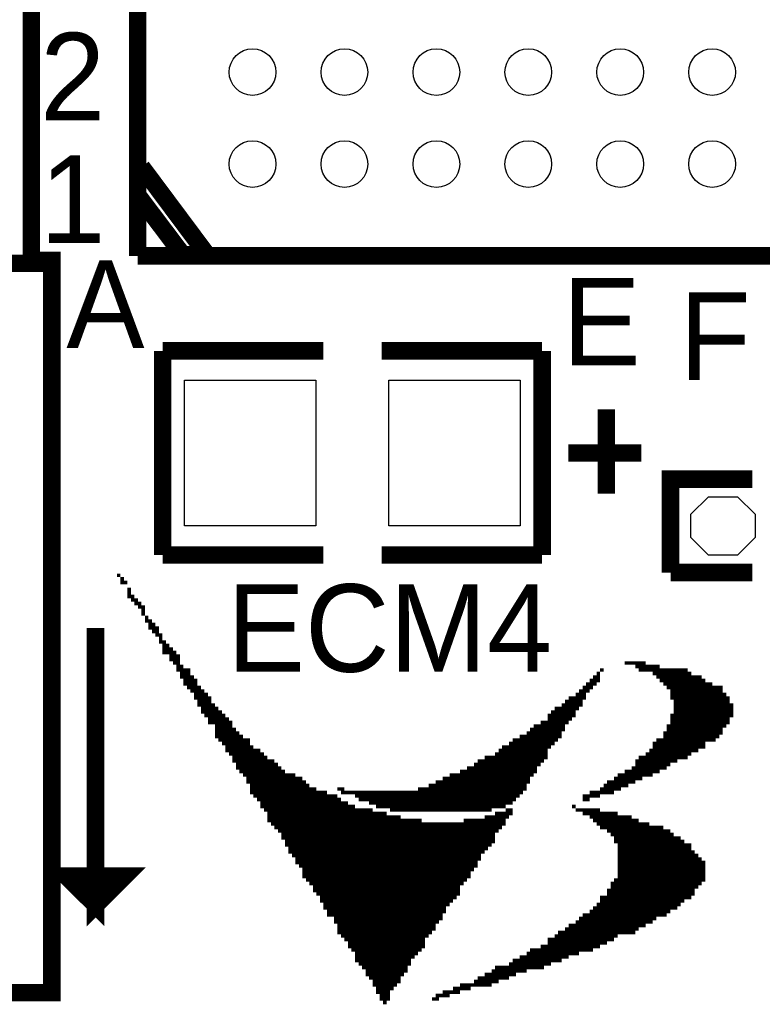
# Model space of a CAD drawing. Extents: x -86 to 498, y -49 to 361.
# Tile 21 of 31: x 44.04 to 50.51, y 38.76 to 47.33. Entities that reach past the tile are written whole.
import ezdxf

# ---------------------------------------------------------------- set-up
doc = ezdxf.new("R2010")
doc.units = 0
for name, color, linetype in [('BOARD_GEOMETRY_SILKSCREEN_TOP', 1, 'CONTINUOUS'), ('PACKAGE_GEOMETRY_SILKSCREEN_TOP', 3, 'CONTINUOUS'), ('PIN_TOP', 4, 'CONTINUOUS'), ('REF_DES_SILKSCREEN_TOP', 5, 'CONTINUOUS')]:
    doc.layers.add(name, color=color, linetype=linetype)

msp = doc.modelspace()

# ---------------------------------------------------------------- linework, layer by layer
at = {"layer": 'BOARD_GEOMETRY_SILKSCREEN_TOP', "const_width": 0.1524}
for points in [[(50.419, 55.88), (50.419, 56.261), (44.323, 56.261), (44.323, 53.594), (44.1452, 53.594), (44.1452, 45.212), (44.323, 45.212), (44.323, 45.2374), (44.1706, 45.2374)], [(41.656, 38.989), (41.656, 38.862), (44.323, 38.862), (44.323, 45.212), (43.942, 45.212)], [(44.704, 42.037), (44.704, 39.624), (44.45, 39.878), (44.958, 39.878), (44.704, 39.624), (44.704, 39.751)]]:
    msp.add_lwpolyline(points, dxfattribs=at)
at = {"layer": 'PACKAGE_GEOMETRY_SILKSCREEN_TOP'}
for points, const_width in [([(45.070014, 53.2765), (45.070014, 45.276516)], 0.1524), ([(45.104812, 46.050962), (45.6819, 45.276516)], 0.1524), ([(45.460412, 45.288962), (45.086524, 45.784262)], 0.1524), ([(45.070014, 45.276516), (59.069986, 45.276516)], 0.1524), ([(45.6819, 45.276516), (45.460412, 45.288962)], 0.1524), ([(45.2882, 44.45), (46.6852, 44.45)], 0.1524), ([(45.2882, 42.672), (45.2882, 44.45)], 0.1524), ([(48.5902, 44.45), (47.1932, 44.45)], 0.1524), ([(48.5902, 42.672), (48.5902, 44.45)], 0.1524), ([(49.149, 43.2054), (49.149, 43.942)], 0.1524), ([(49.4538, 43.561), (48.8188, 43.561)], 0.1524), ([(50.419, 43.3324), (49.7078, 43.3324), (49.7078, 42.5196)], 0.1524), ([(46.6852, 42.672), (45.2882, 42.672)], 0.1524), ([(47.1932, 42.672), (48.5902, 42.672)], 0.1524), ([(49.7078, 42.5196), (50.419, 42.5196)], 0.1524), ([(44.889166, 42.494962), (44.919646, 42.494962)], 0.03048), ([(44.919646, 42.464482), (44.950126, 42.464482)], 0.03048), ([(44.919646, 42.434002), (44.950126, 42.434002)], 0.03048), ([(44.950126, 42.434002), (44.980606, 42.434002)], 0.03048), ([(44.980606, 42.372788), (45.011086, 42.372788)], 0.03048), ([(44.980606, 42.342562), (45.011086, 42.342562)], 0.03048), ([(44.980606, 42.312082), (45.041566, 42.312082)], 0.03048), ([(45.011086, 42.281602), (45.072046, 42.281602)], 0.03048), ([(45.041566, 42.281602), (45.072046, 42.281602)], 0.03048), ([(45.041566, 42.251122), (45.102526, 42.251122)], 0.03048), ([(45.072046, 42.220388), (45.133006, 42.220388)], 0.03048), ([(45.102526, 42.190162), (45.133006, 42.190162)], 0.03048), ([(45.102526, 42.159682), (45.133006, 42.159682)], 0.03048), ([(45.133006, 42.129202), (45.163486, 42.129202)], 0.03048), ([(45.133006, 42.129202), (45.163486, 42.129202)], 0.03048), ([(45.133006, 42.098722), (45.193966, 42.098722)], 0.03048), ([(45.163486, 42.067988), (45.224446, 42.067988)], 0.03048), ([(45.163486, 42.037762), (45.254926, 42.037762)], 0.03048), ([(45.193966, 42.007282), (45.254926, 42.007282)], 0.03048), ([(45.224446, 41.976802), (45.285406, 41.976802)], 0.03048), ([(45.224446, 41.976802), (45.285406, 41.976802)], 0.03048), ([(45.254926, 41.946322), (45.285406, 41.946322)], 0.03048), ([(45.254926, 41.915588), (45.315886, 41.915588)], 0.03048), ([(45.285406, 41.885362), (45.346366, 41.885362)], 0.03048), ([(45.285406, 41.854882), (45.376846, 41.854882)], 0.03048), ([(45.285406, 41.824402), (45.376846, 41.824402)], 0.03048), ([(45.315886, 41.824402), (45.407326, 41.824402)], 0.03048), ([(45.346366, 41.793922), (45.437806, 41.793922)], 0.03048), ([(45.346366, 41.763188), (45.437806, 41.763188)], 0.03048), ([(45.376846, 41.732962), (45.437806, 41.732962)], 0.03048), ([(49.308766, 41.732962), (49.491646, 41.732962)], 0.03048), ([(45.407326, 41.702482), (45.468286, 41.702482)], 0.03048), ([(45.407326, 41.672002), (45.498766, 41.672002)], 0.03048), ([(45.437806, 41.672002), (45.529246, 41.672002)], 0.03048), ([(49.095406, 41.672002), (49.125886, 41.672002)], 0.03048), ([(49.095406, 41.672002), (49.125886, 41.672002)], 0.03048), ([(49.400206, 41.702482), (49.613566, 41.702482)], 0.03048), ([(49.430686, 41.672002), (49.735486, 41.672002)], 0.03048), ([(49.491646, 41.672002), (49.857406, 41.672002)], 0.03048), ([(45.437806, 41.641522), (45.529246, 41.641522)], 0.03048), ([(45.437806, 41.610788), (45.559726, 41.610788)], 0.03048), ([(45.468286, 41.580562), (45.590206, 41.580562)], 0.03048), ([(49.003966, 41.580562), (49.095406, 41.580562)], 0.03048), ([(49.034446, 41.610788), (49.095406, 41.610788)], 0.03048), ([(49.064926, 41.641522), (49.095406, 41.641522)], 0.03048), ([(49.552606, 41.641522), (49.887886, 41.641522)], 0.03048), ([(49.583086, 41.610788), (49.979326, 41.610788)], 0.03048), ([(49.613566, 41.580562), (50.009806, 41.580562)], 0.03048), ([(45.468286, 41.550082), (45.590206, 41.550082)], 0.03048), ([(45.498766, 41.519602), (45.590206, 41.519602)], 0.03048), ([(45.498766, 41.519602), (45.620686, 41.519602)], 0.03048), ([(45.529246, 41.489122), (45.651166, 41.489122)], 0.03048), ([(48.912526, 41.489122), (49.003966, 41.489122)], 0.03048), ([(48.943006, 41.519602), (49.034446, 41.519602)], 0.03048), ([(48.943006, 41.519602), (49.034446, 41.519602)], 0.03048), ([(48.973486, 41.550082), (49.064926, 41.550082)], 0.03048), ([(49.644046, 41.550082), (50.070766, 41.550082)], 0.03048), ([(49.674526, 41.519602), (50.101246, 41.519602)], 0.03048), ([(49.705006, 41.519602), (50.162206, 41.519602)], 0.03048), ([(49.705006, 41.489122), (50.162206, 41.489122)], 0.03048), ([(45.559726, 41.458388), (45.681646, 41.458388)], 0.03048), ([(45.559726, 41.428162), (45.712126, 41.428162)], 0.03048), ([(45.590206, 41.397682), (45.712126, 41.397682)], 0.03048), ([(48.790606, 41.397682), (48.943006, 41.397682)], 0.03048), ([(48.821086, 41.428162), (48.973486, 41.428162)], 0.03048), ([(48.882046, 41.458388), (48.973486, 41.458388)], 0.03048), ([(49.705006, 41.458388), (50.192686, 41.458388)], 0.03048), ([(49.705006, 41.428162), (50.223166, 41.428162)], 0.03048), ([(49.735486, 41.397682), (50.223166, 41.397682)], 0.03048), ([(45.590206, 41.367202), (45.742606, 41.367202)], 0.03048), ([(45.590206, 41.367202), (45.742606, 41.367202)], 0.03048), ([(45.620686, 41.336722), (45.773086, 41.336722)], 0.03048), ([(45.620686, 41.305988), (45.803566, 41.305988)], 0.03048), ([(48.668686, 41.305988), (48.882046, 41.305988)], 0.03048), ([(48.699166, 41.336722), (48.912526, 41.336722)], 0.03048), ([(48.760126, 41.367202), (48.943006, 41.367202)], 0.03048), ([(48.790606, 41.367202), (48.943006, 41.367202)], 0.03048), ([(49.735486, 41.367202), (50.253646, 41.367202)], 0.03048), ([(49.735486, 41.367202), (50.253646, 41.367202)], 0.03048), ([(49.735486, 41.336722), (50.253646, 41.336722)], 0.03048), ([(49.735486, 41.305988), (50.253646, 41.305988)], 0.03048), ([(45.651166, 41.275762), (45.834046, 41.275762)], 0.03048), ([(45.681646, 41.245282), (45.864526, 41.245282)], 0.03048), ([(48.638206, 41.275762), (48.882046, 41.275762)], 0.03048), ([(48.638206, 41.245282), (48.851566, 41.245282)], 0.03048), ([(49.705006, 41.275762), (50.253646, 41.275762)], 0.03048), ([(49.705006, 41.245282), (50.223166, 41.245282)], 0.03048), ([(45.681646, 41.214802), (45.864526, 41.214802)], 0.03048), ([(45.712126, 41.214802), (45.895006, 41.214802)], 0.03048), ([(45.742606, 41.184322), (45.895006, 41.184322)], 0.03048), ([(45.742606, 41.153588), (45.925486, 41.153588)], 0.03048), ([(48.485806, 41.153588), (48.790606, 41.153588)], 0.03048), ([(48.516286, 41.184322), (48.790606, 41.184322)], 0.03048), ([(48.577246, 41.214802), (48.821086, 41.214802)], 0.03048), ([(49.674526, 41.184322), (50.192686, 41.184322)], 0.03048), ([(49.674526, 41.153588), (50.162206, 41.153588)], 0.03048), ([(49.705006, 41.214802), (50.223166, 41.214802)], 0.03048), ([(49.705006, 41.214802), (50.192686, 41.214802)], 0.03048), ([(45.742606, 41.123362), (45.955966, 41.123362)], 0.03048), ([(45.742606, 41.092882), (45.986446, 41.092882)], 0.03048), ([(45.773086, 41.062402), (46.016926, 41.062402)], 0.03048), ([(45.803566, 41.062402), (46.047406, 41.062402)], 0.03048), ([(48.333406, 41.062402), (48.699166, 41.062402)], 0.03048), ([(48.363886, 41.062402), (48.729646, 41.062402)], 0.03048), ([(48.394366, 41.092882), (48.760126, 41.092882)], 0.03048), ([(48.455326, 41.123362), (48.760126, 41.123362)], 0.03048), ([(49.583086, 41.062402), (50.040286, 41.062402)], 0.03048), ([(49.613566, 41.062402), (50.101246, 41.062402)], 0.03048), ([(49.644046, 41.123362), (50.162206, 41.123362)], 0.03048), ([(49.644046, 41.092882), (50.131726, 41.092882)], 0.03048), ([(45.803566, 41.031922), (46.047406, 41.031922)], 0.03048), ([(45.834046, 41.001188), (46.077886, 41.001188)], 0.03048), ([(45.834046, 40.970962), (46.138846, 40.970962)], 0.03048), ([(48.211486, 40.970962), (48.638206, 40.970962)], 0.03048), ([(48.241966, 41.001188), (48.668686, 41.001188)], 0.03048), ([(48.302926, 41.031922), (48.699166, 41.031922)], 0.03048), ([(49.522126, 40.970962), (49.948846, 40.970962)], 0.03048), ([(49.552606, 41.031922), (50.009806, 41.031922)], 0.03048), ([(49.552606, 41.001188), (50.009806, 41.001188)], 0.03048), ([(45.864526, 40.940482), (46.169326, 40.940482)], 0.03048), ([(45.895006, 40.910002), (46.199806, 40.910002)], 0.03048), ([(45.895006, 40.910002), (46.199806, 40.910002)], 0.03048), ([(45.895006, 40.879522), (46.260766, 40.879522)], 0.03048), ([(48.028606, 40.879522), (48.607726, 40.879522)], 0.03048), ([(48.089566, 40.910002), (48.607726, 40.910002)], 0.03048), ([(48.120046, 40.910002), (48.638206, 40.910002)], 0.03048), ([(48.181006, 40.940482), (48.638206, 40.940482)], 0.03048), ([(49.400206, 40.879522), (49.765966, 40.879522)], 0.03048), ([(49.430686, 40.910002), (49.826926, 40.910002)], 0.03048), ([(49.461166, 40.910002), (49.857406, 40.910002)], 0.03048), ([(49.491646, 40.940482), (49.887886, 40.940482)], 0.03048), ([(45.925486, 40.848788), (46.291246, 40.848788)], 0.03048), ([(45.925486, 40.818562), (46.321726, 40.818562)], 0.03048), ([(45.955966, 40.788082), (46.352206, 40.788082)], 0.03048), ([(47.876206, 40.788082), (48.546766, 40.788082)], 0.03048), ([(47.937166, 40.818562), (48.546766, 40.818562)], 0.03048), ([(47.998126, 40.848788), (48.577246, 40.848788)], 0.03048), ([(49.308766, 40.788082), (49.613566, 40.788082)], 0.03048), ([(49.369726, 40.818562), (49.674526, 40.818562)], 0.03048), ([(49.400206, 40.848788), (49.705006, 40.848788)], 0.03048), ([(45.986446, 40.757602), (46.382686, 40.757602)], 0.03048), ([(45.986446, 40.757602), (46.443646, 40.757602)], 0.03048), ([(46.016926, 40.727122), (46.504606, 40.727122)], 0.03048), ([(47.723806, 40.727122), (48.485806, 40.727122)], 0.03048), ([(47.784766, 40.757602), (48.485806, 40.757602)], 0.03048), ([(47.845726, 40.757602), (48.516286, 40.757602)], 0.03048), ([(49.217326, 40.727122), (49.461166, 40.727122)], 0.03048), ([(49.247806, 40.757602), (49.522126, 40.757602)], 0.03048), ([(49.278286, 40.757602), (49.552606, 40.757602)], 0.03048), ([(46.016926, 40.696388), (46.535086, 40.696388)], 0.03048), ([(46.047406, 40.666162), (46.565566, 40.666162)], 0.03048), ([(46.047406, 40.635682), (46.626526, 40.635682)], 0.03048), ([(46.809406, 40.635682), (46.870366, 40.635682)], 0.03048), ([(47.510446, 40.635682), (48.455326, 40.635682)], 0.03048), ([(47.601886, 40.666162), (48.455326, 40.666162)], 0.03048), ([(47.662846, 40.696388), (48.485806, 40.696388)], 0.03048), ([(49.095406, 40.635682), (49.278286, 40.635682)], 0.03048), ([(49.125886, 40.666162), (49.339246, 40.666162)], 0.03048), ([(49.156366, 40.696388), (49.400206, 40.696388)], 0.03048), ([(46.047406, 40.605202), (46.657006, 40.605202)], 0.03048), ([(46.077886, 40.605202), (46.717966, 40.605202)], 0.03048), ([(46.077886, 40.574722), (46.809406, 40.574722)], 0.03048), ([(46.108366, 40.543988), (46.839886, 40.543988)], 0.03048), ([(46.839886, 40.605202), (46.961806, 40.605202)], 0.03048), ([(46.900846, 40.605202), (48.394366, 40.605202)], 0.03048), ([(46.961806, 40.574722), (48.394366, 40.574722)], 0.03048), ([(46.992286, 40.543988), (48.363886, 40.543988)], 0.03048), ([(47.419006, 40.605202), (48.424846, 40.605202)], 0.03048), ([(48.943006, 40.574722), (49.095406, 40.574722)], 0.03048), ([(48.943006, 40.543988), (49.003966, 40.543988)], 0.03048), ([(49.003966, 40.605202), (49.125886, 40.605202)], 0.03048), ([(49.064926, 40.605202), (49.217326, 40.605202)], 0.03048), ([(46.138846, 40.513762), (46.900846, 40.513762)], 0.03048), ([(46.138846, 40.483282), (46.961806, 40.483282)], 0.03048), ([(46.169326, 40.452802), (47.053246, 40.452802)], 0.03048), ([(46.199806, 40.452802), (47.114206, 40.452802)], 0.03048), ([(47.083726, 40.513762), (48.333406, 40.513762)], 0.03048), ([(47.144686, 40.483282), (48.272446, 40.483282)], 0.03048), ([(47.266606, 40.452802), (48.150526, 40.452802)], 0.03048), ([(47.388526, 40.452802), (48.028606, 40.452802)], 0.03048), ([(48.272446, 40.452802), (48.333406, 40.452802)], 0.03048), ([(48.851566, 40.483282), (48.882046, 40.483282)], 0.03048), ([(48.882046, 40.452802), (48.943006, 40.452802)], 0.03048), ([(48.912526, 40.452802), (49.095406, 40.452802)], 0.03048), ([(46.199806, 40.422322), (47.236126, 40.422322)], 0.03048), ([(46.199806, 40.391588), (47.358046, 40.391588)], 0.03048), ([(46.199806, 40.361362), (47.540926, 40.361362)], 0.03048), ([(47.906686, 40.361362), (48.272446, 40.361362)], 0.03048), ([(48.089566, 40.391588), (48.302926, 40.391588)], 0.03048), ([(48.181006, 40.422322), (48.333406, 40.422322)], 0.03048), ([(48.943006, 40.422322), (49.247806, 40.422322)], 0.03048), ([(49.003966, 40.391588), (49.369726, 40.391588)], 0.03048), ([(49.034446, 40.361362), (49.430686, 40.361362)], 0.03048), ([(46.230286, 40.330882), (48.272446, 40.330882)], 0.03048), ([(46.260766, 40.300402), (48.241966, 40.300402)], 0.03048), ([(46.260766, 40.300402), (48.211486, 40.300402)], 0.03048), ([(49.064926, 40.330882), (49.522126, 40.330882)], 0.03048), ([(49.095406, 40.300402), (49.583086, 40.300402)], 0.03048), ([(49.125886, 40.300402), (49.644046, 40.300402)], 0.03048), ([(46.291246, 40.269922), (48.211486, 40.269922)], 0.03048), ([(46.321726, 40.239188), (48.181006, 40.239188)], 0.03048), ([(46.321726, 40.208962), (48.181006, 40.208962)], 0.03048), ([(49.156366, 40.269922), (49.705006, 40.269922)], 0.03048), ([(49.186846, 40.239188), (49.735486, 40.239188)], 0.03048), ([(49.217326, 40.208962), (49.796446, 40.208962)], 0.03048), ([(46.352206, 40.178482), (48.181006, 40.178482)], 0.03048), ([(46.352206, 40.148002), (48.150526, 40.148002)], 0.03048), ([(46.352206, 40.148002), (48.120046, 40.148002)], 0.03048), ([(46.382686, 40.117522), (48.120046, 40.117522)], 0.03048), ([(49.217326, 40.178482), (49.826926, 40.178482)], 0.03048), ([(49.247806, 40.148002), (49.857406, 40.148002)], 0.03048), ([(49.247806, 40.148002), (49.887886, 40.148002)], 0.03048), ([(49.247806, 40.117522), (49.887886, 40.117522)], 0.03048), ([(46.382686, 40.086788), (48.089566, 40.086788)], 0.03048), ([(46.413166, 40.056562), (48.059086, 40.056562)], 0.03048), ([(46.443646, 40.026082), (48.059086, 40.026082)], 0.03048), ([(49.247806, 40.086788), (49.918366, 40.086788)], 0.03048), ([(49.247806, 40.056562), (49.948846, 40.056562)], 0.03048), ([(49.247806, 40.026082), (49.979326, 40.026082)], 0.03048), ([(46.443646, 39.995602), (48.028606, 39.995602)], 0.03048), ([(46.474126, 39.995602), (48.028606, 39.995602)], 0.03048), ([(46.474126, 39.965122), (48.028606, 39.965122)], 0.03048), ([(46.504606, 39.934388), (47.998126, 39.934388)], 0.03048), ([(49.247806, 39.995602), (49.979326, 39.995602)], 0.03048), ([(49.247806, 39.995602), (50.009806, 39.995602)], 0.03048), ([(49.247806, 39.965122), (50.009806, 39.965122)], 0.03048), ([(49.247806, 39.934388), (50.009806, 39.934388)], 0.03048), ([(46.504606, 39.904162), (47.967646, 39.904162)], 0.03048), ([(46.504606, 39.873682), (47.967646, 39.873682)], 0.03048), ([(47.36084, 39.878), (47.63516, 39.878)], 0.03048), ([(49.247806, 39.904162), (50.009806, 39.904162)], 0.03048), ([(49.247806, 39.873682), (50.009806, 39.873682)], 0.03048), ([(46.535086, 39.843202), (47.937166, 39.843202)], 0.03048), ([(46.565566, 39.843202), (47.906686, 39.843202)], 0.03048), ([(46.565566, 39.812722), (47.906686, 39.812722)], 0.03048), ([(46.596046, 39.781988), (47.876206, 39.781988)], 0.03048), ([(49.186846, 39.812722), (49.979326, 39.812722)], 0.03048), ([(49.186846, 39.781988), (49.948846, 39.781988)], 0.03048), ([(49.217326, 39.843202), (49.979326, 39.843202)], 0.03048), ([(49.247806, 39.843202), (50.009806, 39.843202)], 0.03048), ([(46.596046, 39.751762), (47.876206, 39.751762)], 0.03048), ([(46.626526, 39.721282), (47.876206, 39.721282)], 0.03048), ([(46.657006, 39.690802), (47.845726, 39.690802)], 0.03048), ([(46.657006, 39.690802), (47.815246, 39.690802)], 0.03048), ([(49.095406, 39.690802), (49.857406, 39.690802)], 0.03048), ([(49.125886, 39.690802), (49.887886, 39.690802)], 0.03048), ([(49.156366, 39.751762), (49.918366, 39.751762)], 0.03048), ([(49.156366, 39.721282), (49.918366, 39.721282)], 0.03048), ([(46.657006, 39.660322), (47.815246, 39.660322)], 0.03048), ([(46.687486, 39.629588), (47.784766, 39.629588)], 0.03048), ([(46.687486, 39.599362), (47.754286, 39.599362)], 0.03048), ([(49.034446, 39.599362), (49.765966, 39.599362)], 0.03048), ([(49.064926, 39.629588), (49.796446, 39.629588)], 0.03048), ([(49.095406, 39.660322), (49.826926, 39.660322)], 0.03048), ([(46.717966, 39.568882), (47.754286, 39.568882)], 0.03048), ([(46.717966, 39.538402), (47.723806, 39.538402)], 0.03048), ([(46.748446, 39.538402), (47.723806, 39.538402)], 0.03048), ([(46.778926, 39.507922), (47.723806, 39.507922)], 0.03048), ([(48.912526, 39.507922), (49.583086, 39.507922)], 0.03048), ([(48.943006, 39.538402), (49.644046, 39.538402)], 0.03048), ([(48.973486, 39.538402), (49.674526, 39.538402)], 0.03048), ([(49.003966, 39.568882), (49.705006, 39.568882)], 0.03048), ([(46.778926, 39.477188), (47.693326, 39.477188)], 0.03048), ([(46.809406, 39.446962), (47.662846, 39.446962)], 0.03048), ([(46.809406, 39.416482), (47.662846, 39.416482)], 0.03048), ([(48.790606, 39.416482), (49.430686, 39.416482)], 0.03048), ([(48.821086, 39.446962), (49.491646, 39.446962)], 0.03048), ([(48.882046, 39.477188), (49.552606, 39.477188)], 0.03048), ([(46.809406, 39.386002), (47.632366, 39.386002)], 0.03048), ([(46.839886, 39.386002), (47.601886, 39.386002)], 0.03048), ([(46.839886, 39.355522), (47.601886, 39.355522)], 0.03048), ([(48.699166, 39.355522), (49.247806, 39.355522)], 0.03048), ([(48.729646, 39.386002), (49.339246, 39.386002)], 0.03048), ([(48.790606, 39.386002), (49.400206, 39.386002)], 0.03048), ([(46.870366, 39.324788), (47.571406, 39.324788)], 0.03048), ([(46.900846, 39.294562), (47.571406, 39.294562)], 0.03048), ([(46.900846, 39.264082), (47.571406, 39.264082)], 0.03048), ([(48.577246, 39.264082), (49.095406, 39.264082)], 0.03048), ([(48.638206, 39.324788), (49.217326, 39.324788)], 0.03048), ([(48.638206, 39.294562), (49.156366, 39.294562)], 0.03048), ([(46.931326, 39.233602), (47.540926, 39.233602)], 0.03048), ([(46.961806, 39.233602), (47.510446, 39.233602)], 0.03048), ([(46.961806, 39.203122), (47.510446, 39.203122)], 0.03048), ([(46.961806, 39.172388), (47.479966, 39.172388)], 0.03048), ([(48.394366, 39.172388), (48.821086, 39.172388)], 0.03048), ([(48.455326, 39.203122), (48.912526, 39.203122)], 0.03048), ([(48.485806, 39.233602), (48.943006, 39.233602)], 0.03048), ([(48.516286, 39.233602), (49.034446, 39.233602)], 0.03048), ([(46.961806, 39.142162), (47.449486, 39.142162)], 0.03048), ([(46.992286, 39.111682), (47.449486, 39.111682)], 0.03048), ([(47.022766, 39.081202), (47.419006, 39.081202)], 0.03048), ([(47.022766, 39.081202), (47.419006, 39.081202)], 0.03048), ([(48.181006, 39.081202), (48.516286, 39.081202)], 0.03048), ([(48.241966, 39.081202), (48.607726, 39.081202)], 0.03048), ([(48.302926, 39.111682), (48.668686, 39.111682)], 0.03048), ([(48.333406, 39.142162), (48.760126, 39.142162)], 0.03048), ([(47.053246, 39.050722), (47.419006, 39.050722)], 0.03048), ([(47.053246, 39.019988), (47.388526, 39.019988)], 0.03048), ([(47.083726, 38.989762), (47.358046, 38.989762)], 0.03048), ([(48.028606, 38.989762), (48.302926, 38.989762)], 0.03048), ([(48.089566, 39.019988), (48.363886, 39.019988)], 0.03048), ([(48.150526, 39.050722), (48.455326, 39.050722)], 0.03048), ([(47.114206, 38.959282), (47.358046, 38.959282)], 0.03048), ([(47.114206, 38.928802), (47.327566, 38.928802)], 0.03048), ([(47.114206, 38.928802), (47.297086, 38.928802)], 0.03048), ([(47.876206, 38.928802), (48.028606, 38.928802)], 0.03048), ([(47.906686, 38.928802), (48.150526, 38.928802)], 0.03048), ([(47.998126, 38.959282), (48.211486, 38.959282)], 0.03048), ([(47.144686, 38.898322), (47.297086, 38.898322)], 0.03048), ([(47.144686, 38.867588), (47.266606, 38.867588)], 0.03048), ([(47.175166, 38.837362), (47.266606, 38.837362)], 0.03048), ([(47.662846, 38.837362), (47.784766, 38.837362)], 0.03048), ([(47.723806, 38.867588), (47.876206, 38.867588)], 0.03048), ([(47.815246, 38.898322), (47.967646, 38.898322)], 0.03048), ([(47.175166, 38.806882), (47.266606, 38.806882)], 0.03048), ([(47.205646, 38.776402), (47.236126, 38.776402)], 0.03048), ([(47.632366, 38.806882), (47.693326, 38.806882)], 0.03048)]:
    msp.add_lwpolyline(points, dxfattribs=dict(at, const_width=const_width))
at = {"layer": 'PIN_TOP'}
for points in [[(46.6217, 44.196), (46.6217, 42.926), (45.4787, 42.926), (45.4787, 44.196)], [(48.3997, 44.196), (48.3997, 42.926), (47.2567, 42.926), (47.2567, 44.196)], [(50.292, 43.18), (50.4444, 43.0276), (50.4444, 42.8244), (50.292, 42.672), (50.038, 42.672), (49.8856, 42.8244), (49.8856, 43.0276), (50.038, 43.18)]]:
    msp.add_lwpolyline(points, close=True, dxfattribs=at)
for centre in [(46.070012, 46.876462), (46.869858, 46.876462), (47.669958, 46.876462), (48.470058, 46.876462), (49.269904, 46.876462), (50.070004, 46.876462), (46.070012, 46.076362), (46.869858, 46.076362), (47.669958, 46.076362), (48.470058, 46.076362), (49.269904, 46.076362), (50.070004, 46.076362)]:
    msp.add_circle(centre, 0.2032, dxfattribs=at)

# ---------------------------------------------------------------- texts
at = {"layer": 'PACKAGE_GEOMETRY_SILKSCREEN_TOP'}
for s, p in [('2', (44.2214, 46.4566)), ('1', (44.2214, 45.3898)), ('A', (44.45, 44.4754)), ('E', (48.768, 44.323)), ('F', (49.784, 44.196))]:
    msp.add_text(s, height=0.762, dxfattribs=at).set_placement(p)
at = {"layer": 'REF_DES_SILKSCREEN_TOP'}
msp.add_text('ECM4', height=0.762, dxfattribs=at).set_placement((45.847, 41.656))

doc.saveas('drawing.dxf')
